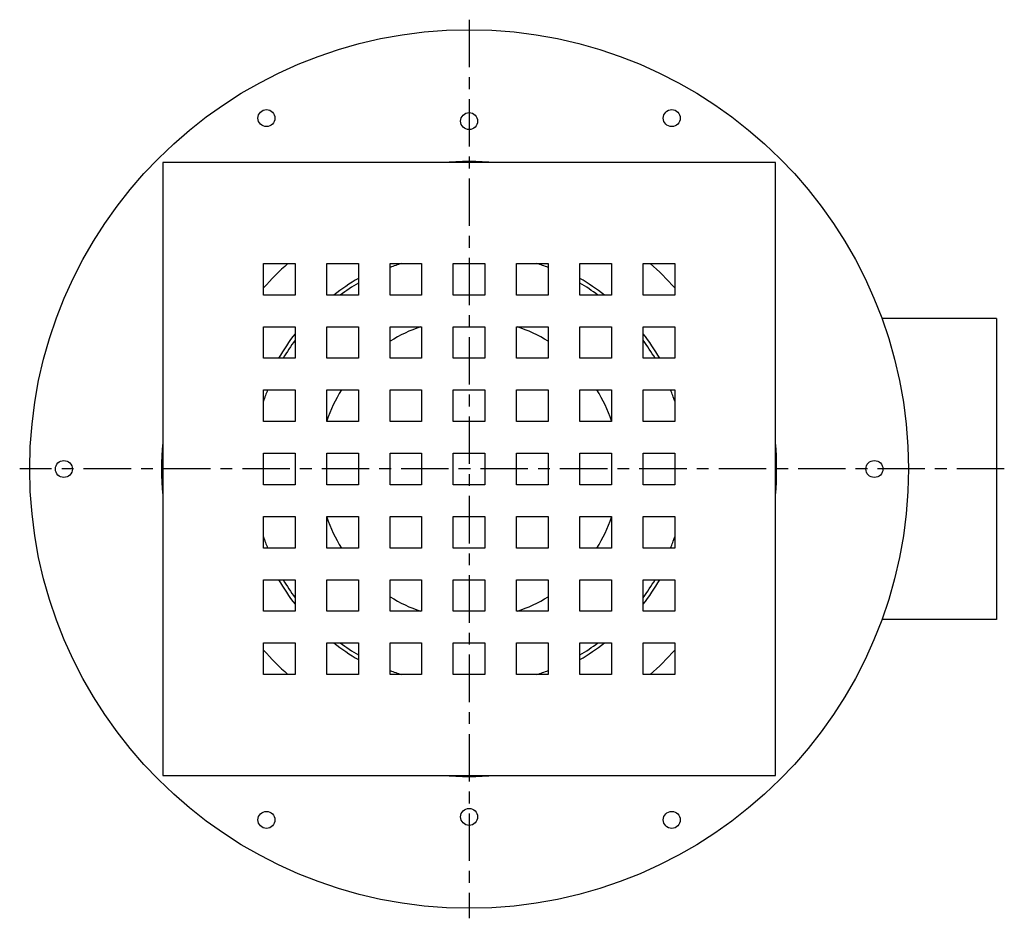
# Model space of a CAD drawing. Extents: x -9.72 to 0.08, y -4.48 to 4.47.
import ezdxf

# ---------------------------------------------------------------- set-up
doc = ezdxf.new("R2010")
doc.units = 0
doc.header["$MEASUREMENT"] = 0
doc.linetypes.add('CHAIN', pattern=[0.7087, 0.4724, -0.0591, 0.1181, -0.0591])
doc.layers.get('0').update_dxf_attribs({"linetype": 'CONTINUOUS'})

msp = doc.modelspace()

# ---------------------------------------------------------------- linework, layer by layer
at = {"linetype": 'CHAIN'}
for p, q in [((-5.25, 4.475), (-5.25, -4.475)), ((0.0792, 0), (-9.725, 0))]:
    msp.add_line(p, q, dxfattribs=at)
for p, q in [((-2.1988, 3.0512), (-8.3012, 3.0512)), ((-8.3012, 3.0512), (-8.3012, -3.0512)), ((-2.1988, -3.0512), (-2.1988, 3.0512)), ((-7.2972, 2.0472), (-6.9823, 2.0472)), ((-7.2972, 1.7323), (-7.2972, 2.0472)), ((-6.9823, 2.0472), (-6.9823, 1.7323)), ((-6.6673, 2.0472), (-6.3524, 2.0472)), ((-6.6673, 1.7323), (-6.6673, 2.0472)), ((-6.3524, 2.0472), (-6.3524, 1.7323)), ((-6.0374, 2.0472), (-5.7224, 2.0472)), ((-6.0374, 1.7323), (-6.0374, 2.0472)), ((-5.7224, 2.0472), (-5.7224, 1.7323)), ((-5.4075, 2.0472), (-5.0925, 2.0472)), ((-5.4075, 1.7323), (-5.4075, 2.0472)), ((-5.0925, 2.0472), (-5.0925, 1.7323)), ((-4.7776, 2.0472), (-4.4626, 2.0472)), ((-4.7776, 1.7323), (-4.7776, 2.0472)), ((-4.4626, 2.0472), (-4.4626, 1.7323)), ((-4.1476, 2.0472), (-3.8327, 2.0472)), ((-4.1476, 1.7323), (-4.1476, 2.0472)), ((-3.8327, 2.0472), (-3.8327, 1.7323)), ((-3.5177, 2.0472), (-3.2028, 2.0472)), ((-3.5177, 1.7323), (-3.5177, 2.0472)), ((-3.2028, 2.0472), (-3.2028, 1.7323)), ((-6.9823, 1.7323), (-7.2972, 1.7323)), ((-6.3524, 1.7323), (-6.6673, 1.7323)), ((-5.7224, 1.7323), (-6.0374, 1.7323)), ((-5.0925, 1.7323), (-5.4075, 1.7323)), ((-4.4626, 1.7323), (-4.7776, 1.7323)), ((-3.8327, 1.7323), (-4.1476, 1.7323)), ((-3.2028, 1.7323), (-3.5177, 1.7323)), ((0, 1.5), (-1.1402, 1.5)), ((0, 1.5), (0, -1.5)), ((-7.2972, 1.4173), (-6.9823, 1.4173)), ((-7.2972, 1.1024), (-7.2972, 1.4173)), ((-6.9823, 1.4173), (-6.9823, 1.1024)), ((-6.6673, 1.4173), (-6.3524, 1.4173)), ((-6.6673, 1.1024), (-6.6673, 1.4173)), ((-6.3524, 1.4173), (-6.3524, 1.1024)), ((-6.0374, 1.4173), (-5.7224, 1.4173)), ((-6.0374, 1.1024), (-6.0374, 1.4173)), ((-5.7224, 1.4173), (-5.7224, 1.1024)), ((-5.4075, 1.4173), (-5.0925, 1.4173)), ((-5.4075, 1.1024), (-5.4075, 1.4173)), ((-5.0925, 1.4173), (-5.0925, 1.1024)), ((-4.7776, 1.4173), (-4.4626, 1.4173)), ((-4.7776, 1.1024), (-4.7776, 1.4173)), ((-4.4626, 1.4173), (-4.4626, 1.1024)), ((-4.1476, 1.4173), (-3.8327, 1.4173)), ((-4.1476, 1.1024), (-4.1476, 1.4173)), ((-3.8327, 1.4173), (-3.8327, 1.1024)), ((-3.5177, 1.4173), (-3.2028, 1.4173)), ((-3.5177, 1.1024), (-3.5177, 1.4173)), ((-3.2028, 1.4173), (-3.2028, 1.1024)), ((-6.9823, 1.1024), (-7.2972, 1.1024)), ((-6.3524, 1.1024), (-6.6673, 1.1024)), ((-5.7224, 1.1024), (-6.0374, 1.1024)), ((-5.0925, 1.1024), (-5.4075, 1.1024)), ((-4.4626, 1.1024), (-4.7776, 1.1024)), ((-3.8327, 1.1024), (-4.1476, 1.1024)), ((-3.2028, 1.1024), (-3.5177, 1.1024)), ((-7.2972, 0.7874), (-6.9823, 0.7874)), ((-7.2972, 0.4724), (-7.2972, 0.7874)), ((-6.9823, 0.7874), (-6.9823, 0.4724)), ((-6.6673, 0.7874), (-6.3524, 0.7874)), ((-6.6673, 0.4724), (-6.6673, 0.7874)), ((-6.3524, 0.7874), (-6.3524, 0.4724)), ((-6.0374, 0.7874), (-5.7224, 0.7874)), ((-6.0374, 0.4724), (-6.0374, 0.7874)), ((-5.7224, 0.7874), (-5.7224, 0.4724)), ((-5.4075, 0.7874), (-5.0925, 0.7874)), ((-5.4075, 0.4724), (-5.4075, 0.7874)), ((-5.0925, 0.7874), (-5.0925, 0.4724)), ((-4.7776, 0.7874), (-4.4626, 0.7874)), ((-4.7776, 0.4724), (-4.7776, 0.7874)), ((-4.4626, 0.7874), (-4.4626, 0.4724)), ((-4.1476, 0.7874), (-3.8327, 0.7874)), ((-4.1476, 0.4724), (-4.1476, 0.7874)), ((-3.8327, 0.7874), (-3.8327, 0.4724)), ((-3.5177, 0.7874), (-3.2028, 0.7874)), ((-3.5177, 0.4724), (-3.5177, 0.7874)), ((-3.2028, 0.7874), (-3.2028, 0.4724)), ((-6.9823, 0.4724), (-7.2972, 0.4724)), ((-6.3524, 0.4724), (-6.6673, 0.4724)), ((-5.7224, 0.4724), (-6.0374, 0.4724)), ((-5.0925, 0.4724), (-5.4075, 0.4724)), ((-4.4626, 0.4724), (-4.7776, 0.4724)), ((-3.8327, 0.4724), (-4.1476, 0.4724)), ((-3.2028, 0.4724), (-3.5177, 0.4724)), ((-7.2972, 0.1575), (-6.9823, 0.1575)), ((-7.2972, -0.1575), (-7.2972, 0.1575)), ((-6.9823, 0.1575), (-6.9823, -0.1575)), ((-6.6673, 0.1575), (-6.3524, 0.1575)), ((-6.6673, -0.1575), (-6.6673, 0.1575)), ((-6.3524, 0.1575), (-6.3524, -0.1575)), ((-6.0374, 0.1575), (-5.7224, 0.1575)), ((-6.0374, -0.1575), (-6.0374, 0.1575)), ((-5.7224, 0.1575), (-5.7224, -0.1575)), ((-5.4075, 0.1575), (-5.0925, 0.1575)), ((-5.4075, -0.1575), (-5.4075, 0.1575)), ((-5.0925, 0.1575), (-5.0925, -0.1575)), ((-4.7776, 0.1575), (-4.4626, 0.1575)), ((-4.7776, -0.1575), (-4.7776, 0.1575)), ((-4.4626, 0.1575), (-4.4626, -0.1575)), ((-4.1476, 0.1575), (-3.8327, 0.1575)), ((-4.1476, -0.1575), (-4.1476, 0.1575)), ((-3.8327, 0.1575), (-3.8327, -0.1575)), ((-3.5177, 0.1575), (-3.2028, 0.1575)), ((-3.5177, -0.1575), (-3.5177, 0.1575)), ((-3.2028, 0.1575), (-3.2028, -0.1575)), ((-6.9823, -0.1575), (-7.2972, -0.1575)), ((-6.3524, -0.1575), (-6.6673, -0.1575)), ((-5.7224, -0.1575), (-6.0374, -0.1575)), ((-5.0925, -0.1575), (-5.4075, -0.1575)), ((-4.4626, -0.1575), (-4.7776, -0.1575)), ((-3.8327, -0.1575), (-4.1476, -0.1575)), ((-3.2028, -0.1575), (-3.5177, -0.1575)), ((-7.2972, -0.4724), (-6.9823, -0.4724)), ((-7.2972, -0.7874), (-7.2972, -0.4724)), ((-6.9823, -0.4724), (-6.9823, -0.7874)), ((-6.6673, -0.4724), (-6.3524, -0.4724)), ((-6.6673, -0.7874), (-6.6673, -0.4724)), ((-6.3524, -0.4724), (-6.3524, -0.7874)), ((-6.0374, -0.4724), (-5.7224, -0.4724)), ((-6.0374, -0.7874), (-6.0374, -0.4724)), ((-5.7224, -0.4724), (-5.7224, -0.7874)), ((-5.4075, -0.4724), (-5.0925, -0.4724)), ((-5.4075, -0.7874), (-5.4075, -0.4724)), ((-5.0925, -0.4724), (-5.0925, -0.7874)), ((-4.7776, -0.4724), (-4.4626, -0.4724)), ((-4.7776, -0.7874), (-4.7776, -0.4724)), ((-4.4626, -0.4724), (-4.4626, -0.7874)), ((-4.1476, -0.4724), (-3.8327, -0.4724)), ((-4.1476, -0.7874), (-4.1476, -0.4724)), ((-3.8327, -0.4724), (-3.8327, -0.7874)), ((-3.5177, -0.4724), (-3.2028, -0.4724)), ((-3.5177, -0.7874), (-3.5177, -0.4724)), ((-3.2028, -0.4724), (-3.2028, -0.7874)), ((-6.9823, -0.7874), (-7.2972, -0.7874)), ((-6.3524, -0.7874), (-6.6673, -0.7874)), ((-5.7224, -0.7874), (-6.0374, -0.7874)), ((-5.0925, -0.7874), (-5.4075, -0.7874)), ((-4.4626, -0.7874), (-4.7776, -0.7874)), ((-3.8327, -0.7874), (-4.1476, -0.7874)), ((-3.2028, -0.7874), (-3.5177, -0.7874)), ((-7.2972, -1.1024), (-6.9823, -1.1024)), ((-7.2972, -1.4173), (-7.2972, -1.1024)), ((-6.9823, -1.1024), (-6.9823, -1.4173)), ((-6.6673, -1.1024), (-6.3524, -1.1024)), ((-6.6673, -1.4173), (-6.6673, -1.1024)), ((-6.3524, -1.1024), (-6.3524, -1.4173)), ((-6.0374, -1.1024), (-5.7224, -1.1024)), ((-6.0374, -1.4173), (-6.0374, -1.1024)), ((-5.7224, -1.1024), (-5.7224, -1.4173)), ((-5.4075, -1.1024), (-5.0925, -1.1024)), ((-5.4075, -1.4173), (-5.4075, -1.1024)), ((-5.0925, -1.1024), (-5.0925, -1.4173)), ((-4.7776, -1.1024), (-4.4626, -1.1024)), ((-4.7776, -1.4173), (-4.7776, -1.1024)), ((-4.4626, -1.1024), (-4.4626, -1.4173)), ((-4.1476, -1.1024), (-3.8327, -1.1024)), ((-4.1476, -1.4173), (-4.1476, -1.1024)), ((-3.8327, -1.1024), (-3.8327, -1.4173)), ((-3.5177, -1.1024), (-3.2028, -1.1024)), ((-3.5177, -1.4173), (-3.5177, -1.1024)), ((-3.2028, -1.1024), (-3.2028, -1.4173)), ((-6.9823, -1.4173), (-7.2972, -1.4173)), ((-6.3524, -1.4173), (-6.6673, -1.4173)), ((-5.7224, -1.4173), (-6.0374, -1.4173)), ((-5.0925, -1.4173), (-5.4075, -1.4173)), ((-4.4626, -1.4173), (-4.7776, -1.4173)), ((-3.8327, -1.4173), (-4.1476, -1.4173)), ((-3.2028, -1.4173), (-3.5177, -1.4173)), ((0, -1.5), (-1.1402, -1.5)), ((-7.2972, -1.7323), (-6.9823, -1.7323)), ((-7.2972, -2.0472), (-7.2972, -1.7323)), ((-6.9823, -1.7323), (-6.9823, -2.0472)), ((-6.6673, -1.7323), (-6.3524, -1.7323)), ((-6.6673, -2.0472), (-6.6673, -1.7323)), ((-6.3524, -1.7323), (-6.3524, -2.0472)), ((-6.0374, -1.7323), (-5.7224, -1.7323)), ((-6.0374, -2.0472), (-6.0374, -1.7323)), ((-5.7224, -1.7323), (-5.7224, -2.0472)), ((-5.4075, -1.7323), (-5.0925, -1.7323)), ((-5.4075, -2.0472), (-5.4075, -1.7323)), ((-5.0925, -1.7323), (-5.0925, -2.0472)), ((-4.7776, -1.7323), (-4.4626, -1.7323)), ((-4.7776, -2.0472), (-4.7776, -1.7323)), ((-4.4626, -1.7323), (-4.4626, -2.0472)), ((-4.1476, -1.7323), (-3.8327, -1.7323)), ((-4.1476, -2.0472), (-4.1476, -1.7323)), ((-3.8327, -1.7323), (-3.8327, -2.0472)), ((-3.5177, -1.7323), (-3.2028, -1.7323)), ((-3.5177, -2.0472), (-3.5177, -1.7323)), ((-3.2028, -1.7323), (-3.2028, -2.0472)), ((-6.9823, -2.0472), (-7.2972, -2.0472)), ((-6.3524, -2.0472), (-6.6673, -2.0472)), ((-5.7224, -2.0472), (-6.0374, -2.0472)), ((-5.0925, -2.0472), (-5.4075, -2.0472)), ((-4.4626, -2.0472), (-4.7776, -2.0472)), ((-3.8327, -2.0472), (-4.1476, -2.0472)), ((-3.2028, -2.0472), (-3.5177, -2.0472)), ((-8.3012, -3.0512), (-2.1988, -3.0512))]:
    msp.add_line(p, q)
for centre, radius in [((-5.25, 0), 4.375), ((-7.2677, 3.4948), 0.0846), ((-5.25, 3.4646), 0.0846), ((-3.2323, 3.4948), 0.0846), ((-9.2854, 0), 0.0846), ((-1.2146, 0), 0.0846), ((-7.2677, -3.4948), 0.0846), ((-5.25, -3.4646), 0.0846), ((-3.2323, -3.4948), 0.0846)]:
    msp.add_circle(centre, radius)
for radius, start, end in [(3.0625, 85.0724, 94.9276), (2.7283, 131.37836, 138.62164), (2.1555, 108.23672, 111.42585), (2.1555, 68.57415, 71.76328), (2.7283, 41.37836, 48.62164), (2.1949, 120.14845, 127.88567), (2.1949, 52.11433, 59.85155), (2.1555, 120.75816, 126.51964), (2.1555, 53.48036, 59.24184), (1.4962, 108.68956, 121.75313), (1.4962, 58.24687, 71.31044), (2.1949, 142.11433, 149.85155), (2.1555, 143.48036, 149.24184), (2.1949, 30.14845, 37.88567), (2.1555, 30.75816, 36.51964), (2.1555, 158.57415, 161.76328), (1.4962, 148.24687, 161.31044), (1.4962, 18.68956, 31.75313), (2.1555, 18.23672, 21.42585), (3.0625, 175.0724, 184.9276), (3.0625, 355.0724, 4.9276), (1.4962, 198.68956, 211.75313), (1.4962, 328.24687, 341.31044), (2.1555, 198.23672, 201.42585), (2.1555, 338.57415, 341.76328), (2.1949, 210.14845, 217.88567), (2.1555, 210.75816, 216.51964), (2.1555, 323.48036, 329.24184), (2.1949, 322.11433, 329.85155), (1.4962, 238.24687, 251.31044), (1.4962, 288.68956, 301.75313), (2.1949, 232.11433, 239.85155), (2.1555, 233.48036, 239.24184), (2.1949, 300.14845, 307.88567), (2.1555, 300.75816, 306.51964), (2.7283, 221.37836, 228.62164), (2.7283, 311.37836, 318.62164), (2.1555, 248.57415, 251.76328), (2.1555, 288.23672, 291.42585), (3.0625, 265.0724, 274.9276)]:
    msp.add_arc((-5.25, 0), radius, start, end)

doc.saveas('drawing.dxf')
